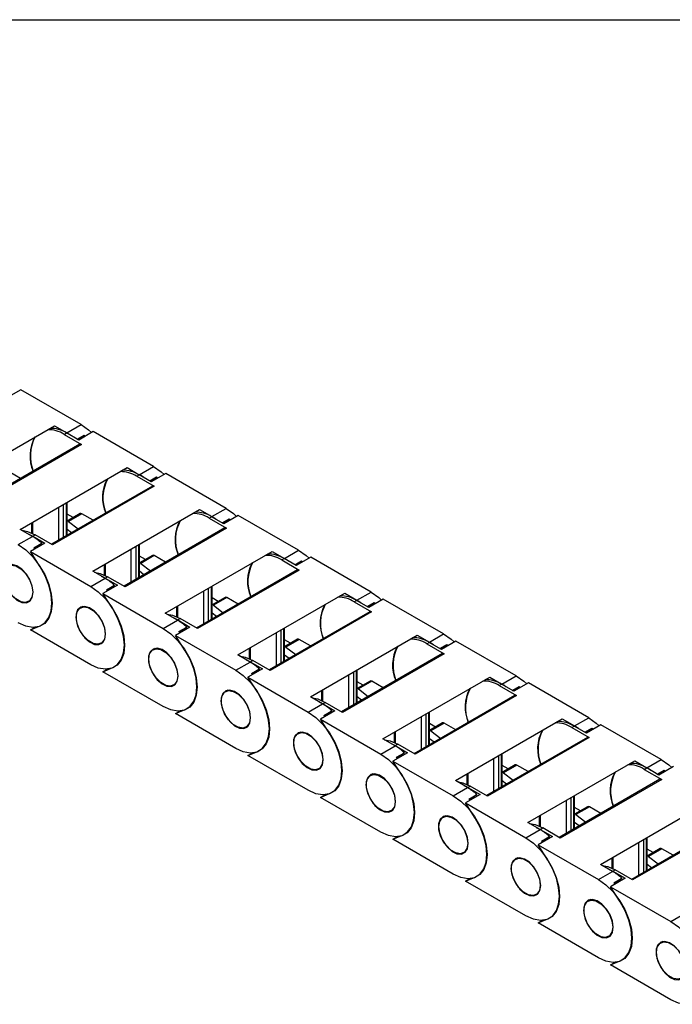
# Model space of a CAD drawing. Header units: millimetres. Extents: x 10 to 410, y 10 to 314.
# Tile 6 of 9: x 289 to 330, y 253 to 314. Entities that reach past the tile are written whole.
import ezdxf

# ---------------------------------------------------------------- set-up
doc = ezdxf.new("R2010")
doc.units = ezdxf.units.MM
doc.header["$LTSCALE"] = 1.5
doc.layers.add('TEXT', color=140, linetype='Continuous', lineweight=25)

msp = doc.modelspace()

# ---------------------------------------------------------------- linework, layer by layer
for p, q in [((289.137, 291.136), (288.228, 290.612)), ((292.918, 288.954), (289.137, 291.136)), ((284.562, 285.013), (291.259, 288.879)), ((291.259, 288.879), (292.024, 288.438)), ((292.024, 288.438), (292.918, 288.954)), ((291.857, 288.341), (292.009, 288.429)), ((291.857, 288.341), (292.948, 287.712)), ((292.773, 287.987), (292.009, 288.429)), ((292.676, 288.044), (293.109, 288.294)), ((292.735, 288.01), (293.109, 288.294)), ((293.682, 288.512), (292.773, 287.987)), ((293.109, 288.294), (293.183, 288.224)), ((297.463, 286.329), (293.682, 288.512)), ((292.841, 287.722), (286.521, 284.074)), ((292.948, 287.712), (286.584, 284.038)), ((296.569, 285.813), (297.463, 286.329)), ((289.127, 285.578), (288.414, 285.989)), ((289.107, 282.389), (295.805, 286.255)), ((295.805, 286.255), (296.569, 285.813)), ((296.403, 285.717), (296.554, 285.805)), ((296.403, 285.717), (297.494, 285.087)), ((297.319, 285.363), (296.554, 285.805)), ((297.221, 285.42), (297.654, 285.67)), ((297.281, 285.385), (297.654, 285.67)), ((298.228, 285.888), (297.319, 285.363)), ((297.654, 285.67), (297.729, 285.6)), ((302.009, 283.705), (298.228, 285.888)), ((297.387, 285.098), (291.067, 281.45)), ((297.494, 285.087), (291.13, 281.414)), ((291.824, 281.887), (291.824, 283.957)), ((291.975, 284.044), (291.975, 281.974)), ((292.038, 282.01), (292.038, 284.08)), ((291.521, 281.712), (291.521, 283.782)), ((292.853, 283.376), (292.038, 282.905)), ((292.412, 283.121), (292.038, 283.338)), ((292.96, 283.365), (292.121, 282.881)), ((293.673, 282.954), (292.96, 283.365)), ((293.653, 279.764), (300.35, 283.631)), ((300.35, 283.631), (301.115, 283.189)), ((301.115, 283.189), (302.009, 283.705)), ((302.774, 283.264), (301.865, 282.739)), ((306.555, 281.081), (302.774, 283.264)), ((289.815, 282.797), (289.815, 282.159)), ((289.878, 282.833), (289.878, 282.129)), ((292.121, 282.881), (292.733, 282.411)), ((300.948, 283.093), (301.1, 283.18)), ((300.948, 283.093), (302.039, 282.463)), ((301.865, 282.739), (301.1, 283.18)), ((301.767, 282.795), (302.2, 283.045)), ((301.826, 282.761), (302.2, 283.045)), ((302.2, 283.045), (302.275, 282.976)), ((289.872, 281.947), (289.107, 282.389)), ((289.634, 282.084), (289.887, 281.956)), ((289.887, 281.956), (290.039, 282.043)), ((291.13, 281.414), (290.039, 282.043)), ((292.316, 282.171), (292.038, 282.384)), ((301.932, 282.474), (295.613, 278.826)), ((302.039, 282.463), (295.675, 278.789)), ((288.978, 281.431), (289.872, 281.947)), ((290.652, 281.514), (289.743, 280.99)), ((289.887, 281.956), (290.652, 281.514)), ((289.957, 281.226), (290.457, 281.515)), ((290.457, 281.515), (290.011, 281.176)), ((296.521, 281.42), (296.521, 279.35)), ((296.584, 279.386), (296.584, 281.456)), ((290.353, 280.03), (289.743, 280.99)), ((289.743, 280.99), (293.524, 278.807)), ((290.011, 281.176), (289.957, 281.226)), ((296.066, 279.087), (296.066, 281.157)), ((296.369, 279.262), (296.369, 281.332)), ((297.399, 280.752), (296.584, 280.281)), ((297.506, 280.741), (296.666, 280.256)), ((298.218, 280.33), (297.506, 280.741)), ((298.199, 277.14), (304.896, 281.006)), ((304.896, 281.006), (305.661, 280.565)), ((305.661, 280.565), (306.555, 281.081)), ((294.361, 280.173), (294.361, 279.534)), ((294.424, 280.209), (294.424, 279.505)), ((296.958, 280.497), (296.584, 280.713)), ((296.666, 280.256), (297.279, 279.787)), ((305.494, 280.469), (305.646, 280.556)), ((305.494, 280.469), (306.585, 279.839)), ((306.41, 280.115), (305.646, 280.556)), ((306.313, 280.171), (306.746, 280.421)), ((306.372, 280.137), (306.746, 280.421)), ((307.319, 280.64), (306.41, 280.115)), ((306.746, 280.421), (306.82, 280.352)), ((311.1, 278.457), (307.319, 280.64)), ((294.418, 279.323), (293.653, 279.764)), ((296.862, 279.547), (296.584, 279.76)), ((306.478, 279.85), (300.158, 276.201)), ((306.585, 279.839), (300.221, 276.165)), ((293.524, 278.807), (294.418, 279.323)), ((294.18, 279.46), (294.433, 279.332)), ((295.198, 278.89), (294.288, 278.365)), ((294.433, 279.332), (294.584, 279.419)), ((294.433, 279.332), (295.198, 278.89)), ((294.503, 278.602), (295.003, 278.89)), ((295.003, 278.89), (294.557, 278.552)), ((295.675, 278.789), (294.584, 279.419)), ((294.899, 277.406), (294.288, 278.365)), ((294.288, 278.365), (298.07, 276.183)), ((294.557, 278.552), (294.503, 278.602)), ((300.612, 276.463), (300.612, 278.533)), ((300.915, 276.638), (300.915, 278.708)), ((301.067, 278.796), (301.067, 276.726)), ((301.129, 276.762), (301.129, 278.832)), ((302.745, 274.516), (309.442, 278.382)), ((309.442, 278.382), (310.207, 277.941)), ((310.207, 277.941), (311.1, 278.457)), ((289.621, 277.868), (289.766, 277.951)), ((301.944, 278.127), (301.129, 277.657)), ((301.504, 277.873), (301.129, 278.089)), ((302.052, 278.117), (301.212, 277.632)), ((302.764, 277.706), (302.052, 278.117)), ((310.04, 277.845), (310.191, 277.932)), ((310.04, 277.845), (311.131, 277.215)), ((310.956, 277.491), (310.191, 277.932)), ((310.858, 277.547), (311.291, 277.797)), ((310.918, 277.513), (311.291, 277.797)), ((311.865, 278.016), (310.956, 277.491)), ((311.291, 277.797), (311.366, 277.727)), ((315.646, 275.833), (311.865, 278.016)), ((293.026, 277.554), (292.881, 277.471)), ((298.964, 276.699), (298.199, 277.14)), ((298.907, 277.549), (298.907, 276.91)), ((298.97, 277.585), (298.97, 276.881)), ((301.408, 276.923), (301.129, 277.136)), ((301.212, 277.632), (301.824, 277.163)), ((311.024, 277.225), (304.704, 273.577)), ((311.131, 277.215), (304.767, 273.541)), ((298.07, 276.183), (298.964, 276.699)), ((298.726, 276.836), (298.979, 276.708)), ((298.979, 276.708), (299.13, 276.795)), ((298.979, 276.708), (299.743, 276.266)), ((300.221, 276.165), (299.13, 276.795)), ((289.743, 276.09), (290.353, 276.345)), ((289.743, 276.09), (290.012, 276.246)), ((293.524, 273.908), (289.743, 276.09)), ((299.743, 276.266), (298.834, 275.741)), ((299.048, 275.978), (299.548, 276.266)), ((299.103, 275.927), (299.048, 275.978)), ((299.548, 276.266), (299.103, 275.927)), ((305.158, 273.839), (305.158, 275.909)), ((305.461, 274.014), (305.461, 276.084)), ((305.612, 276.172), (305.612, 274.102)), ((305.675, 274.138), (305.675, 276.208)), ((314.752, 275.317), (315.646, 275.833)), ((294.167, 275.244), (294.311, 275.327)), ((299.444, 274.782), (298.834, 275.741)), ((298.834, 275.741), (302.615, 273.559)), ((306.49, 275.503), (305.675, 275.033)), ((306.05, 275.249), (305.675, 275.465)), ((306.597, 275.493), (305.758, 275.008)), ((307.31, 275.081), (306.597, 275.493)), ((307.29, 271.892), (313.988, 275.758)), ((313.988, 275.758), (314.752, 275.317)), ((314.586, 275.22), (314.737, 275.308)), ((314.586, 275.22), (315.676, 274.591)), ((315.502, 274.867), (314.737, 275.308)), ((316.411, 275.391), (315.502, 274.867)), ((320.192, 273.209), (316.411, 275.391)), ((297.571, 274.93), (297.427, 274.847)), ((303.452, 274.925), (303.452, 274.286)), ((303.515, 274.961), (303.515, 274.257)), ((305.758, 275.008), (306.37, 274.539)), ((315.569, 274.601), (309.25, 270.953)), ((315.676, 274.591), (309.313, 270.917)), ((315.404, 274.923), (315.837, 275.173)), ((315.463, 274.889), (315.837, 275.173)), ((315.837, 275.173), (315.912, 275.103)), ((302.615, 273.559), (303.509, 274.075)), ((303.509, 274.075), (302.745, 274.516)), ((303.271, 274.212), (303.524, 274.083)), ((303.524, 274.083), (303.676, 274.171)), ((303.524, 274.083), (304.289, 273.642)), ((304.767, 273.541), (303.676, 274.171)), ((305.953, 274.298), (305.675, 274.511)), ((294.288, 273.466), (294.899, 273.721)), ((294.288, 273.466), (294.557, 273.621)), ((298.07, 271.283), (294.288, 273.466)), ((304.289, 273.642), (303.38, 273.117)), ((303.594, 273.353), (304.094, 273.642)), ((303.669, 273.284), (303.594, 273.353)), ((304.094, 273.642), (303.648, 273.303)), ((310.006, 271.39), (310.006, 273.46)), ((310.158, 273.547), (310.158, 271.477)), ((310.221, 271.514), (310.221, 273.584)), ((303.99, 272.158), (303.38, 273.117)), ((303.38, 273.117), (307.161, 270.934)), ((309.703, 271.215), (309.703, 273.285)), ((311.036, 272.879), (310.221, 272.409)), ((310.595, 272.625), (310.221, 272.841)), ((311.143, 272.869), (310.303, 272.384)), ((311.855, 272.457), (311.143, 272.869)), ((311.836, 269.268), (318.533, 273.134)), ((318.533, 273.134), (319.298, 272.693)), ((319.298, 272.693), (320.192, 273.209)), ((320.957, 272.767), (320.047, 272.242)), ((324.738, 270.584), (320.957, 272.767)), ((298.712, 272.62), (298.857, 272.703)), ((302.117, 272.306), (301.972, 272.222)), ((307.998, 272.301), (307.998, 271.662)), ((308.061, 272.337), (308.061, 271.632)), ((310.303, 272.384), (310.916, 271.915)), ((319.131, 272.596), (319.283, 272.684)), ((319.131, 272.596), (320.222, 271.967)), ((320.047, 272.242), (319.283, 272.684)), ((319.95, 272.299), (320.383, 272.549)), ((320.009, 272.265), (320.383, 272.549)), ((320.383, 272.549), (320.457, 272.479)), ((308.055, 271.45), (307.29, 271.892)), ((307.817, 271.588), (308.07, 271.459)), ((308.07, 271.459), (308.222, 271.547)), ((309.313, 270.917), (308.222, 271.547)), ((310.499, 271.674), (310.221, 271.887)), ((320.115, 271.977), (313.795, 268.329)), ((320.222, 271.967), (313.858, 268.293)), ((298.834, 270.842), (299.444, 271.097)), ((298.834, 270.842), (299.103, 270.997)), ((307.161, 270.934), (308.055, 271.45)), ((308.835, 271.018), (307.926, 270.493)), ((308.07, 271.459), (308.835, 271.018)), ((308.14, 270.729), (308.64, 271.018)), ((308.64, 271.018), (308.194, 270.679)), ((314.704, 270.923), (314.704, 268.853)), ((314.766, 268.889), (314.766, 270.959)), ((302.615, 268.659), (298.834, 270.842)), ((308.536, 269.534), (307.926, 270.493)), ((307.926, 270.493), (311.707, 268.31)), ((308.194, 270.679), (308.14, 270.729)), ((314.249, 268.591), (314.249, 270.661)), ((314.552, 268.766), (314.552, 270.836)), ((315.581, 270.255), (314.766, 269.784)), ((315.689, 270.244), (314.849, 269.76)), ((316.401, 269.833), (315.689, 270.244)), ((316.382, 266.644), (323.079, 270.51)), ((323.079, 270.51), (323.844, 270.068)), ((323.844, 270.068), (324.738, 270.584)), ((303.258, 269.995), (303.403, 270.079)), ((306.663, 269.682), (306.518, 269.598)), ((312.544, 269.676), (312.544, 269.038)), ((312.607, 269.713), (312.607, 269.008)), ((315.141, 270.001), (314.766, 270.217)), ((314.849, 269.76), (315.461, 269.291)), ((323.677, 269.972), (323.828, 270.06)), ((323.677, 269.972), (324.768, 269.342)), ((324.593, 269.618), (323.828, 270.06)), ((324.495, 269.675), (324.928, 269.925)), ((324.555, 269.64), (324.928, 269.925)), ((325.502, 270.143), (324.593, 269.618)), ((324.928, 269.925), (325.003, 269.855)), ((329.283, 267.96), (325.502, 270.143)), ((312.601, 268.826), (311.836, 269.268)), ((315.045, 269.05), (314.766, 269.263)), ((324.661, 269.353), (318.341, 265.705)), ((324.768, 269.342), (318.404, 265.669)), ((303.38, 268.218), (303.99, 268.473)), ((311.707, 268.31), (312.601, 268.826)), ((312.363, 268.964), (312.616, 268.835)), ((313.38, 268.394), (312.471, 267.869)), ((312.616, 268.835), (312.767, 268.922)), ((312.616, 268.835), (313.38, 268.394)), ((312.685, 268.105), (313.185, 268.394)), ((313.185, 268.394), (312.74, 268.055)), ((313.858, 268.293), (312.767, 268.922)), ((303.38, 268.218), (303.649, 268.373)), ((307.161, 266.035), (303.38, 268.218)), ((313.081, 266.909), (312.471, 267.869)), ((312.471, 267.869), (316.252, 265.686)), ((312.74, 268.055), (312.685, 268.105)), ((318.795, 265.967), (318.795, 268.037)), ((319.098, 266.142), (319.098, 268.212)), ((319.249, 268.299), (319.249, 266.229)), ((319.312, 266.265), (319.312, 268.335)), ((320.927, 264.019), (327.625, 267.886)), ((327.625, 267.886), (328.389, 267.444)), ((328.389, 267.444), (329.283, 267.96)), ((307.804, 267.371), (307.948, 267.455)), ((320.127, 267.631), (319.312, 267.16)), ((319.687, 267.376), (319.312, 267.593)), ((320.234, 267.62), (319.395, 267.136)), ((320.947, 267.209), (320.234, 267.62)), ((328.223, 267.348), (328.374, 267.435)), ((328.223, 267.348), (329.314, 266.718)), ((329.139, 266.994), (328.374, 267.435)), ((329.041, 267.05), (329.474, 267.3)), ((329.1, 267.016), (329.474, 267.3)), ((330.048, 267.519), (329.139, 266.994)), ((329.474, 267.3), (329.549, 267.231)), ((311.208, 267.058), (311.064, 266.974)), ((317.146, 266.202), (316.382, 266.644)), ((317.09, 267.052), (317.09, 266.414)), ((317.152, 267.088), (317.152, 266.384)), ((319.59, 266.426), (319.312, 266.639)), ((319.395, 267.136), (320.007, 266.666)), ((329.206, 266.729), (322.887, 263.081)), ((329.314, 266.718), (322.95, 263.044)), ((316.252, 265.686), (317.146, 266.202)), ((316.908, 266.339), (317.161, 266.211)), ((317.161, 266.211), (317.313, 266.298)), ((317.161, 266.211), (317.926, 265.769)), ((318.404, 265.669), (317.313, 266.298)), ((307.926, 265.594), (308.536, 265.849)), ((307.926, 265.594), (308.194, 265.749)), ((311.707, 263.411), (307.926, 265.594)), ((317.926, 265.769), (317.017, 265.245)), ((317.231, 265.481), (317.731, 265.77)), ((317.285, 265.431), (317.231, 265.481)), ((317.731, 265.77), (317.285, 265.431)), ((323.341, 263.342), (323.341, 265.412)), ((323.644, 263.517), (323.644, 265.587)), ((323.795, 265.675), (323.795, 263.605)), ((323.858, 263.641), (323.858, 265.711)), ((312.349, 264.747), (312.494, 264.831)), ((317.627, 264.285), (317.017, 265.245)), ((317.017, 265.245), (320.798, 263.062)), ((324.673, 265.007), (323.858, 264.536)), ((324.232, 264.752), (323.858, 264.968)), ((324.78, 264.996), (323.94, 264.511)), ((325.492, 264.585), (324.78, 264.996)), ((325.473, 261.395), (332.17, 265.261)), ((315.754, 264.433), (315.609, 264.35)), ((321.635, 264.428), (321.635, 263.789)), ((321.698, 264.464), (321.698, 263.76)), ((323.94, 264.511), (324.553, 264.042)), ((333.752, 264.105), (327.433, 260.456)), ((333.859, 264.094), (327.495, 260.42)), ((320.798, 263.062), (321.692, 263.578)), ((321.692, 263.578), (320.927, 264.019)), ((321.454, 263.715), (321.707, 263.587)), ((321.707, 263.587), (321.859, 263.674)), ((321.707, 263.587), (322.472, 263.145)), ((322.95, 263.044), (321.859, 263.674)), ((324.136, 263.802), (323.858, 264.015)), ((312.471, 262.97), (313.081, 263.224)), ((312.471, 262.97), (312.74, 263.125)), ((316.252, 260.787), (312.471, 262.97)), ((322.472, 263.145), (321.563, 262.62)), ((321.777, 262.857), (322.277, 263.145)), ((321.851, 262.787), (321.777, 262.857)), ((322.277, 263.145), (321.831, 262.806)), ((328.189, 260.893), (328.189, 262.963)), ((328.341, 263.051), (328.341, 260.981)), ((328.404, 261.017), (328.404, 263.087)), ((322.173, 261.661), (321.563, 262.62)), ((321.563, 262.62), (325.344, 260.438)), ((327.886, 260.718), (327.886, 262.788)), ((329.219, 262.382), (328.404, 261.912)), ((328.778, 262.128), (328.404, 262.344)), ((329.326, 262.372), (328.486, 261.887)), ((330.038, 261.961), (329.326, 262.372)), ((316.895, 262.123), (317.04, 262.206)), ((320.3, 261.809), (320.155, 261.726)), ((326.181, 261.804), (326.181, 261.165)), ((326.244, 261.84), (326.244, 261.136)), ((328.486, 261.887), (329.098, 261.418)), ((326.238, 260.954), (325.473, 261.395)), ((326, 261.091), (326.253, 260.963)), ((326.253, 260.963), (326.404, 261.05)), ((327.495, 260.42), (326.404, 261.05)), ((328.682, 261.178), (328.404, 261.391)), ((317.017, 260.345), (317.627, 260.6)), ((317.017, 260.345), (317.286, 260.501)), ((325.344, 260.438), (326.238, 260.954)), ((327.017, 260.521), (326.108, 259.996)), ((326.253, 260.963), (327.017, 260.521)), ((326.322, 260.233), (326.822, 260.521)), ((326.822, 260.521), (326.377, 260.182)), ((320.798, 258.163), (317.017, 260.345)), ((326.718, 259.037), (326.108, 259.996)), ((326.108, 259.996), (329.889, 257.814)), ((326.377, 260.182), (326.322, 260.233)), ((321.441, 259.499), (321.585, 259.582)), ((324.845, 259.185), (324.701, 259.102)), ((321.563, 257.721), (322.173, 257.976)), ((329.889, 257.814), (330.783, 258.33)), ((321.563, 257.721), (321.831, 257.876)), ((325.344, 255.538), (321.563, 257.721)), ((325.986, 256.875), (326.131, 256.958)), ((329.391, 256.561), (329.247, 256.477)), ((326.108, 255.097), (326.718, 255.352)), ((326.108, 255.097), (326.377, 255.252)), ((329.889, 252.914), (326.108, 255.097))]:
    msp.add_line(p, q)
at = {"flags": 128}
for points in [[(292.918, 288.954), (293.39, 288.62), (293.577, 288.452)], [(297.463, 286.329), (297.935, 285.996), (298.123, 285.827)], [(302.009, 283.705), (302.481, 283.371), (302.669, 283.203)], [(289.215, 282.327), (289.567, 282.254), (290.039, 282.043)], [(288.978, 281.431), (289.45, 281.097), (289.899, 280.657), (290.301, 280.133), (290.637, 279.551), (290.889, 278.941), (291.046, 278.333), (291.099, 277.757), (291.046, 277.242), (290.889, 276.815), (290.637, 276.497), (290.301, 276.303), (289.899, 276.243), (289.45, 276.321), (288.978, 276.532)], [(306.555, 281.081), (307.027, 280.747), (307.214, 280.579)], [(289.91, 278.443), (289.86, 278.822), (289.714, 279.218), (289.488, 279.588), (289.207, 279.892), (288.901, 280.098), (288.604, 280.183), (288.347, 280.137), (288.159, 279.967), (288.059, 279.689), (288.059, 279.335), (288.159, 278.942), (288.347, 278.554), (288.604, 278.212), (288.901, 277.953), (289.207, 277.806), (289.488, 277.786), (289.714, 277.896), (289.86, 278.123), (289.91, 278.443)], [(288.069, 279.506), (288.124, 279.834), (288.282, 280.058), (288.524, 280.153), (288.82, 280.106), (289.136, 279.924), (289.433, 279.628), (289.675, 279.254), (289.832, 278.847), (289.887, 278.457), (289.832, 278.129), (289.675, 277.905), (289.433, 277.81), (289.136, 277.856), (288.82, 278.039), (288.524, 278.335), (288.282, 278.709), (288.124, 279.116), (288.069, 279.506)], [(290.353, 276.345), (290.662, 276.548), (290.893, 276.863), (291.036, 277.275), (291.084, 277.766), (291.036, 278.312), (290.893, 278.89), (290.662, 279.471), (290.353, 280.03)], [(293.76, 279.703), (294.112, 279.63), (294.584, 279.419)], [(293.524, 278.807), (293.996, 278.473), (294.444, 278.033), (294.846, 277.509), (295.182, 276.927), (295.435, 276.317), (295.592, 275.708), (295.645, 275.133), (295.592, 274.618), (295.435, 274.191), (295.182, 273.872), (294.846, 273.679), (294.444, 273.619), (293.996, 273.697), (293.524, 273.908)], [(311.1, 278.457), (311.573, 278.123), (311.76, 277.955)], [(294.456, 275.819), (294.405, 276.198), (294.259, 276.594), (294.034, 276.964), (293.753, 277.268), (293.447, 277.474), (293.15, 277.559), (292.893, 277.513), (292.704, 277.343), (292.605, 277.065), (292.605, 276.711), (292.704, 276.318), (292.893, 275.93), (293.15, 275.588), (293.447, 275.329), (293.753, 275.182), (294.034, 275.162), (294.259, 275.272), (294.405, 275.499), (294.456, 275.819)], [(292.615, 276.882), (292.67, 277.209), (292.827, 277.434), (293.069, 277.529), (293.366, 277.482), (293.682, 277.3), (293.978, 277.004), (294.22, 276.63), (294.378, 276.223), (294.433, 275.832), (294.378, 275.505), (294.22, 275.28), (293.978, 275.186), (293.682, 275.232), (293.366, 275.414), (293.069, 275.71), (292.827, 276.084), (292.67, 276.491), (292.615, 276.882)], [(294.899, 273.721), (295.207, 273.924), (295.438, 274.239), (295.582, 274.651), (295.63, 275.141), (295.582, 275.688), (295.438, 276.265), (295.207, 276.847), (294.899, 277.406)], [(298.306, 277.078), (298.658, 277.006), (299.13, 276.795)], [(298.07, 276.183), (298.542, 275.849), (298.99, 275.409), (299.392, 274.885), (299.728, 274.303), (299.981, 273.693), (300.138, 273.084), (300.191, 272.508), (300.138, 271.994), (299.981, 271.567), (299.728, 271.248), (299.392, 271.054), (298.99, 270.995), (298.542, 271.072), (298.07, 271.283)], [(315.646, 275.833), (316.118, 275.499), (316.306, 275.331)], [(299.001, 273.195), (298.951, 273.574), (298.805, 273.969), (298.579, 274.34), (298.298, 274.644), (297.993, 274.85), (297.695, 274.935), (297.438, 274.889), (297.25, 274.718), (297.15, 274.441), (297.15, 274.087), (297.25, 273.694), (297.438, 273.306), (297.695, 272.964), (297.993, 272.705), (298.298, 272.558), (298.579, 272.538), (298.805, 272.648), (298.951, 272.875), (299.001, 273.195)], [(297.16, 274.258), (297.215, 274.585), (297.373, 274.81), (297.615, 274.905), (297.912, 274.858), (298.227, 274.676), (298.524, 274.38), (298.766, 274.006), (298.924, 273.599), (298.979, 273.208), (298.924, 272.881), (298.766, 272.656), (298.524, 272.561), (298.227, 272.608), (297.912, 272.79), (297.615, 273.086), (297.373, 273.46), (297.215, 273.867), (297.16, 274.258)], [(299.444, 271.097), (299.753, 271.3), (299.984, 271.614), (300.127, 272.027), (300.176, 272.517), (300.127, 273.064), (299.984, 273.641), (299.753, 274.223), (299.444, 274.782)], [(302.852, 274.454), (303.204, 274.382), (303.676, 274.171)], [(302.615, 273.559), (303.087, 273.225), (303.536, 272.785), (303.938, 272.261), (304.274, 271.679), (304.526, 271.068), (304.683, 270.46), (304.737, 269.884), (304.683, 269.37), (304.526, 268.943), (304.274, 268.624), (303.938, 268.43), (303.536, 268.371), (303.087, 268.448), (302.615, 268.659)], [(320.192, 273.209), (320.664, 272.875), (320.851, 272.707)], [(303.547, 270.571), (303.497, 270.949), (303.351, 271.345), (303.125, 271.716), (302.844, 272.02), (302.538, 272.226), (302.241, 272.31), (301.984, 272.265), (301.796, 272.094), (301.696, 271.817), (301.696, 271.462), (301.796, 271.07), (301.984, 270.682), (302.241, 270.34), (302.538, 270.081), (302.844, 269.934), (303.125, 269.914), (303.351, 270.023), (303.497, 270.251), (303.547, 270.571)], [(301.706, 271.634), (301.761, 271.961), (301.919, 272.186), (302.161, 272.28), (302.457, 272.234), (302.773, 272.052), (303.07, 271.756), (303.312, 271.382), (303.47, 270.975), (303.524, 270.584), (303.47, 270.257), (303.312, 270.032), (303.07, 269.937), (302.773, 269.984), (302.457, 270.166), (302.161, 270.462), (301.919, 270.836), (301.761, 271.243), (301.706, 271.634)], [(303.99, 268.473), (304.299, 268.675), (304.53, 268.99), (304.673, 269.402), (304.721, 269.893), (304.673, 270.44), (304.53, 271.017), (304.299, 271.599), (303.99, 272.158)], [(307.397, 271.83), (307.75, 271.758), (308.222, 271.547)], [(307.161, 270.934), (307.633, 270.6), (308.081, 270.16), (308.484, 269.636), (308.819, 269.055), (309.072, 268.444), (309.229, 267.836), (309.282, 267.26), (309.229, 266.746), (309.072, 266.319), (308.819, 266), (308.484, 265.806), (308.081, 265.746), (307.633, 265.824), (307.161, 266.035)], [(324.738, 270.584), (325.21, 270.251), (325.397, 270.082)], [(308.093, 267.947), (308.042, 268.325), (307.896, 268.721), (307.671, 269.091), (307.39, 269.396), (307.084, 269.602), (306.787, 269.686), (306.53, 269.641), (306.341, 269.47), (306.242, 269.192), (306.242, 268.838), (306.341, 268.446), (306.53, 268.057), (306.787, 267.715), (307.084, 267.457), (307.39, 267.31), (307.671, 267.29), (307.896, 267.399), (308.042, 267.627), (308.093, 267.947)], [(306.252, 269.01), (306.307, 269.337), (306.464, 269.562), (306.706, 269.656), (307.003, 269.61), (307.319, 269.427), (307.615, 269.131), (307.857, 268.758), (308.015, 268.351), (308.07, 267.96), (308.015, 267.632), (307.857, 267.408), (307.615, 267.313), (307.319, 267.36), (307.003, 267.542), (306.706, 267.838), (306.464, 268.212), (306.307, 268.619), (306.252, 269.01)], [(308.536, 265.849), (308.844, 266.051), (309.076, 266.366), (309.219, 266.778), (309.267, 267.269), (309.219, 267.815), (309.076, 268.393), (308.844, 268.974), (308.536, 269.534)], [(311.943, 269.206), (312.295, 269.134), (312.767, 268.922)], [(311.707, 268.31), (312.179, 267.976), (312.627, 267.536), (313.029, 267.012), (313.365, 266.43), (313.618, 265.82), (313.775, 265.212), (313.828, 264.636), (313.775, 264.122), (313.618, 263.694), (313.365, 263.376), (313.029, 263.182), (312.627, 263.122), (312.179, 263.2), (311.707, 263.411)], [(329.283, 267.96), (329.755, 267.626), (329.943, 267.458)], [(312.638, 265.323), (312.588, 265.701), (312.442, 266.097), (312.216, 266.467), (311.935, 266.772), (311.63, 266.977), (311.332, 267.062), (311.075, 267.017), (310.887, 266.846), (310.787, 266.568), (310.787, 266.214), (310.887, 265.822), (311.075, 265.433), (311.332, 265.091), (311.63, 264.833), (311.935, 264.685), (312.216, 264.665), (312.442, 264.775), (312.588, 265.002), (312.638, 265.323)], [(310.797, 266.385), (310.852, 266.713), (311.01, 266.937), (311.252, 267.032), (311.549, 266.986), (311.864, 266.803), (312.161, 266.507), (312.403, 266.133), (312.561, 265.726), (312.616, 265.336), (312.561, 265.008), (312.403, 264.784), (312.161, 264.689), (311.864, 264.736), (311.549, 264.918), (311.252, 265.214), (311.01, 265.588), (310.852, 265.995), (310.797, 266.385)], [(313.081, 263.224), (313.39, 263.427), (313.621, 263.742), (313.764, 264.154), (313.813, 264.645), (313.764, 265.191), (313.621, 265.769), (313.39, 266.35), (313.081, 266.909)], [(316.489, 266.582), (316.841, 266.509), (317.313, 266.298)], [(316.252, 265.686), (316.724, 265.352), (317.173, 264.912), (317.575, 264.388), (317.911, 263.806), (318.164, 263.196), (318.32, 262.588), (318.374, 262.012), (318.32, 261.497), (318.164, 261.07), (317.911, 260.752), (317.575, 260.558), (317.173, 260.498), (316.724, 260.576), (316.252, 260.787)], [(317.184, 262.698), (317.134, 263.077), (316.988, 263.473), (316.762, 263.843), (316.481, 264.147), (316.175, 264.353), (315.878, 264.438), (315.621, 264.392), (315.433, 264.222), (315.333, 263.944), (315.333, 263.59), (315.433, 263.197), (315.621, 262.809), (315.878, 262.467), (316.175, 262.208), (316.481, 262.061), (316.762, 262.041), (316.988, 262.151), (317.134, 262.378), (317.184, 262.698)], [(315.343, 263.761), (315.398, 264.089), (315.556, 264.313), (315.798, 264.408), (316.094, 264.361), (316.41, 264.179), (316.707, 263.883), (316.949, 263.509), (317.107, 263.102), (317.161, 262.712), (317.107, 262.384), (316.949, 262.16), (316.707, 262.065), (316.41, 262.111), (316.094, 262.294), (315.798, 262.59), (315.556, 262.964), (315.398, 263.371), (315.343, 263.761)], [(317.627, 260.6), (317.936, 260.803), (318.167, 261.118), (318.31, 261.53), (318.358, 262.021), (318.31, 262.567), (318.167, 263.145), (317.936, 263.726), (317.627, 264.285)], [(321.034, 263.957), (321.387, 263.885), (321.859, 263.674)], [(320.798, 263.062), (321.27, 262.728), (321.718, 262.288), (322.121, 261.764), (322.456, 261.182), (322.709, 260.572), (322.866, 259.963), (322.919, 259.388), (322.866, 258.873), (322.709, 258.446), (322.456, 258.127), (322.121, 257.933), (321.718, 257.874), (321.27, 257.952), (320.798, 258.163)], [(321.73, 260.074), (321.679, 260.453), (321.533, 260.849), (321.308, 261.219), (321.027, 261.523), (320.721, 261.729), (320.424, 261.814), (320.167, 261.768), (319.978, 261.597), (319.879, 261.32), (319.879, 260.966), (319.978, 260.573), (320.167, 260.185), (320.424, 259.843), (320.721, 259.584), (321.027, 259.437), (321.308, 259.417), (321.533, 259.527), (321.679, 259.754), (321.73, 260.074)], [(319.889, 261.137), (319.944, 261.464), (320.102, 261.689), (320.343, 261.784), (320.64, 261.737), (320.956, 261.555), (321.253, 261.259), (321.494, 260.885), (321.652, 260.478), (321.707, 260.087), (321.652, 259.76), (321.494, 259.535), (321.253, 259.441), (320.956, 259.487), (320.64, 259.669), (320.343, 259.965), (320.102, 260.339), (319.944, 260.746), (319.889, 261.137)], [(322.173, 257.976), (322.481, 258.179), (322.713, 258.494), (322.856, 258.906), (322.904, 259.396), (322.856, 259.943), (322.713, 260.52), (322.481, 261.102), (322.173, 261.661)], [(325.58, 261.333), (325.932, 261.261), (326.404, 261.05)], [(325.344, 260.438), (325.816, 260.104), (326.264, 259.664), (326.666, 259.14), (327.002, 258.558), (327.255, 257.948), (327.412, 257.339), (327.465, 256.763), (327.412, 256.249), (327.255, 255.822), (327.002, 255.503), (326.666, 255.309), (326.264, 255.25), (325.816, 255.327), (325.344, 255.538)], [(326.276, 257.45), (326.225, 257.829), (326.079, 258.224), (325.853, 258.595), (325.572, 258.899), (325.267, 259.105), (324.969, 259.19), (324.713, 259.144), (324.524, 258.973), (324.424, 258.696), (324.424, 258.342), (324.524, 257.949), (324.713, 257.561), (324.969, 257.219), (325.267, 256.96), (325.572, 256.813), (325.853, 256.793), (326.079, 256.903), (326.225, 257.13), (326.276, 257.45)], [(324.434, 258.513), (324.489, 258.84), (324.647, 259.065), (324.889, 259.16), (325.186, 259.113), (325.502, 258.931), (325.798, 258.635), (326.04, 258.261), (326.198, 257.854), (326.253, 257.463), (326.198, 257.136), (326.04, 256.911), (325.798, 256.816), (325.502, 256.863), (325.186, 257.045), (324.889, 257.341), (324.647, 257.715), (324.489, 258.122), (324.434, 258.513)], [(326.718, 255.352), (327.027, 255.555), (327.258, 255.869), (327.401, 256.282), (327.45, 256.772), (327.401, 257.319), (327.258, 257.896), (327.027, 258.478), (326.718, 259.037)], [(329.889, 257.814), (330.361, 257.48), (330.81, 257.04), (331.212, 256.516), (331.548, 255.934), (331.801, 255.323), (331.957, 254.715), (332.011, 254.139), (331.957, 253.625), (331.801, 253.198), (331.548, 252.879), (331.212, 252.685), (330.81, 252.626), (330.361, 252.703), (329.889, 252.914)], [(330.821, 254.826), (330.771, 255.204), (330.625, 255.6), (330.399, 255.971), (330.118, 256.275), (329.812, 256.481), (329.515, 256.565), (329.258, 256.52), (329.07, 256.349), (328.97, 256.072), (328.97, 255.717), (329.07, 255.325), (329.258, 254.937), (329.515, 254.595), (329.812, 254.336), (330.118, 254.189), (330.399, 254.169), (330.625, 254.278), (330.771, 254.506), (330.821, 254.826)], [(328.98, 255.889), (329.035, 256.216), (329.193, 256.441), (329.435, 256.535), (329.731, 256.489), (330.047, 256.307), (330.344, 256.011), (330.586, 255.637), (330.744, 255.23), (330.798, 254.839), (330.744, 254.512), (330.586, 254.287), (330.344, 254.192), (330.047, 254.239), (329.731, 254.421), (329.435, 254.717), (329.193, 255.091), (329.035, 255.498), (328.98, 255.889)]]:
    msp.add_lwpolyline(points, dxfattribs=at)
for centre, radius, start, end in [((292.166, 286.999), 2.451, 151.86032, 203.21975), ((292.228, 286.982), 2.489, 151.26519, 202.26901), ((290.887, 286.847), 1.782, 57.00843, 92.02824), ((291.016, 286.855), 1.86, 57.76541, 91.27127), ((290.471, 285.757), 3.098, 54.33277, 59.90869), ((292.885, 287.624), 0.108, 54.38242, 114.30712), ((295.432, 284.222), 1.782, 57.00843, 92.02824), ((295.562, 284.231), 1.86, 57.76541, 91.27127), ((295.016, 283.133), 3.098, 54.33277, 59.90869), ((296.712, 284.375), 2.451, 151.86032, 203.21975), ((296.774, 284.358), 2.489, 151.26519, 202.26901), ((297.431, 285), 0.108, 54.38242, 114.30712), ((292.897, 283.278), 0.108, 54.38242, 114.30712), ((299.978, 281.598), 1.782, 57.00843, 92.02824), ((300.108, 281.607), 1.86, 57.76541, 91.27127), ((301.258, 281.75), 2.451, 151.86032, 203.21975), ((301.32, 281.734), 2.489, 151.26519, 202.26901), ((299.562, 280.509), 3.098, 54.33277, 59.90869), ((301.977, 282.376), 0.108, 54.38242, 114.30712), ((288.141, 278.995), 3.422, 47.41288, 59.61441), ((297.443, 280.653), 0.108, 54.38242, 114.30712), ((304.524, 278.974), 1.782, 57.00843, 92.02824), ((304.653, 278.983), 1.86, 57.76541, 91.27127), ((305.803, 279.126), 2.451, 151.86032, 203.21975), ((305.865, 279.11), 2.489, 151.26519, 202.26901), ((304.108, 277.885), 3.098, 54.33277, 59.90869), ((306.522, 279.751), 0.108, 54.38242, 114.30712), ((292.687, 276.371), 3.422, 47.41288, 59.61441), ((301.989, 278.029), 0.108, 54.38242, 114.30712), ((310.349, 276.502), 2.451, 151.86032, 203.21975), ((310.411, 276.485), 2.489, 151.26519, 202.26901), ((309.069, 276.35), 1.782, 57.00843, 92.02824), ((309.199, 276.359), 1.86, 57.76541, 91.27127), ((308.653, 275.261), 3.098, 54.33277, 59.90869), ((311.068, 277.127), 0.108, 54.38242, 114.30712), ((297.233, 273.747), 3.422, 47.41288, 59.61441), ((306.534, 275.405), 0.108, 54.38242, 114.30712), ((313.615, 273.726), 1.782, 57.00843, 92.02824), ((313.745, 273.735), 1.86, 57.76541, 91.27127), ((313.199, 272.637), 3.098, 54.33277, 59.90869), ((314.895, 273.878), 2.451, 151.86032, 203.21975), ((314.957, 273.861), 2.489, 151.26519, 202.26901), ((315.614, 274.503), 0.108, 54.38242, 114.30712), ((301.778, 271.123), 3.422, 47.41288, 59.61441), ((311.08, 272.781), 0.108, 54.38242, 114.30712), ((318.161, 271.102), 1.782, 57.00843, 92.02824), ((318.291, 271.11), 1.86, 57.76541, 91.27127), ((319.44, 271.254), 2.451, 151.86032, 203.21975), ((319.502, 271.237), 2.489, 151.26519, 202.26901), ((317.745, 270.012), 3.098, 54.33277, 59.90869), ((320.159, 271.879), 0.108, 54.38242, 114.30712), ((306.324, 268.499), 3.422, 47.41288, 59.61441), ((315.626, 270.157), 0.108, 54.38242, 114.30712), ((322.707, 268.477), 1.782, 57.00843, 92.02824), ((322.836, 268.486), 1.86, 57.76541, 91.27127), ((323.986, 268.629), 2.451, 151.86032, 203.21975), ((324.048, 268.613), 2.489, 151.26519, 202.26901), ((322.29, 267.388), 3.098, 54.33277, 59.90869), ((324.705, 269.255), 0.108, 54.38242, 114.30712), ((310.87, 265.874), 3.422, 47.41288, 59.61441), ((320.172, 267.533), 0.108, 54.38242, 114.30712), ((328.532, 266.005), 2.451, 151.86032, 203.21975), ((328.594, 265.989), 2.489, 151.26519, 202.26901), ((327.252, 265.853), 1.782, 57.00843, 92.02824), ((327.382, 265.862), 1.86, 57.76541, 91.27127), ((326.836, 264.764), 3.098, 54.33277, 59.90869), ((329.251, 266.631), 0.108, 54.38242, 114.30712), ((315.415, 263.25), 3.422, 47.41288, 59.61441), ((324.717, 264.908), 0.108, 54.38242, 114.30712), ((319.961, 260.626), 3.422, 47.41288, 59.61441), ((329.263, 262.284), 0.108, 54.38242, 114.30712), ((324.507, 258.002), 3.422, 47.41288, 59.61441)]:
    msp.add_arc(centre, radius, start, end)
for centre in [(292.121, 282.706), (296.666, 280.081), (301.212, 277.457), (305.758, 274.833), (310.303, 272.209), (314.849, 269.585), (319.395, 266.961), (323.94, 264.336), (328.486, 261.712)]:
    msp.add_ellipse(centre, major_axis=(-0.087, 0.197), ratio=0.491952, start_param=5.550623, end_param=6.33594)
at = {"layer": 'TEXT'}
msp.add_line((9.525, 314.325), (409.575, 314.325), dxfattribs=at)

doc.saveas('drawing.dxf')
